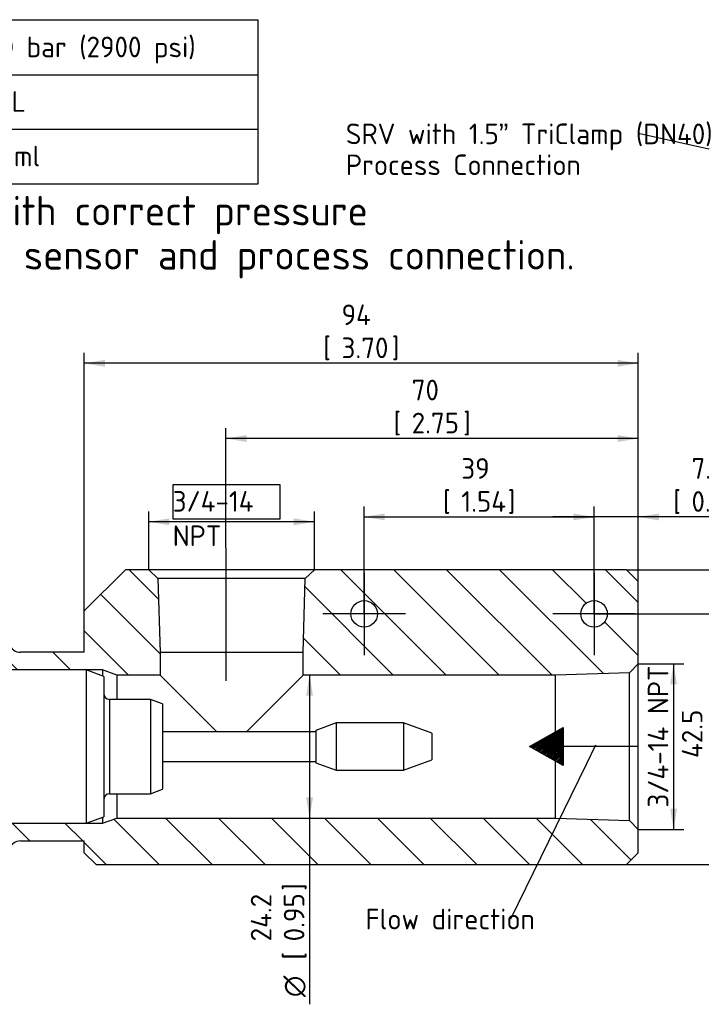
# Model space of a CAD drawing. Header units: millimetres. Extents: x 1 to 296, y -85 to 208.
# Tile 5 of 9: x 66 to 182, y 39 to 206. Entities that reach past the tile are written whole.
import ezdxf
from ezdxf import colors
from ezdxf.entities.mleader import LeaderData, LeaderLine
from ezdxf.enums import TextEntityAlignment as Align
from ezdxf.lldxf.tags import DXFTag
from ezdxf.math import Vec2, Vec3

# ---------------------------------------------------------------- set-up
doc = ezdxf.new("R2010")
doc.units = ezdxf.units.MM
for name, color, linetype in [('Default', 7, 'Continuous'), ('DV2_Default', 7, 'Continuous'), ('IFC-15T-SRV_A', 7, 'Continuous'), ('SRV_TC_ADAPTER', 7, 'Continuous')]:
    doc.layers.add(name, color=color, linetype=linetype)
doc.styles.add('SEACAD_Solid_Edge_ISO', font='seiso.ttf')
doc.styles.add('SEACAD_Solid_Edge_ISO1_Symbols', font='semeci1.ttf')
tags = doc.linetypes.add('CENTER2', pattern=[28.575, 19.05, -3.175, 3.175, -3.175]).pattern_tags.tags
tags[10:11] = [DXFTag(74, 4), DXFTag(75, 0), DXFTag(340, '0'), DXFTag(46, 0.0), DXFTag(50, 0.0), DXFTag(44, 0.0), DXFTag(45, 0.0)]
tags[8:9] = [DXFTag(74, 4), DXFTag(75, 0), DXFTag(340, '0'), DXFTag(46, 0.0), DXFTag(50, 0.0), DXFTag(44, 0.0), DXFTag(45, 0.0)]
tags[6:7] = [DXFTag(74, 4), DXFTag(75, 0), DXFTag(340, '0'), DXFTag(46, 0.0), DXFTag(50, 0.0), DXFTag(44, 0.0), DXFTag(45, 0.0)]
tags[4:5] = [DXFTag(74, 4), DXFTag(75, 0), DXFTag(340, '0'), DXFTag(46, 0.0), DXFTag(50, 0.0), DXFTag(44, 0.0), DXFTag(45, 0.0)]
doc.dimstyles.new('Rheonics_Publish', dxfattribs={"dimtxt": 3.5, "dimasz": 3.5, "dimexe": 1.75, "dimexo": 0, "dimgap": 0.875, "dimtad": 1, "dimdec": 1, "dimdsep": 46, "dimtxsty": 'SEACAD_Solid_Edge_ISO', "dimblk1": '_SE_FILLED', "dimblk2": '_SE_FILLED', "dimsah": 1, "dimcen": 1.75, "dimazin": 0, "dimtfac": 0.5, "dimtdec": 3, "dimtmove": 0, "dimatfit": 3, "dimfxl": 1, "dimarcsym": 0})

# ---------------------------------------------------------------- blocks, each defined once
blk = doc.blocks.new('SEANNOT_GROUP')
at = {"layer": 'Default', "color": 7, "linetype": 'CENTER2'}
blk.add_line((101.15, 116.56), (101.15, 94.02), dxfattribs=at)
blk = doc.blocks.new('SEANNOT_GROUP1')
at = {"layer": 'Default', "color": 7, "linetype": 'CENTER2'}
for p, q in [((163.61, 112.35), (163.61, 98.35)), ((170.61, 105.35), (156.61, 105.35))]:
    blk.add_line(p, q, dxfattribs=at)
blk = doc.blocks.new('SEANNOT_GROUP2')
at = {"layer": 'Default', "color": 7, "linetype": 'CENTER2'}
for p, q in [((124.61, 112.35), (124.61, 98.35)), ((131.61, 105.35), (117.61, 105.35))]:
    blk.add_line(p, q, dxfattribs=at)
blk = doc.blocks.new('_SE_FILLED')
at = {"color": 0}
blk.add_line((0, 0), (-1, 0), dxfattribs=at)
blk.add_solid([(0, 0), (-1, -0.1665), (-1, 0.1665), (0, 0)], dxfattribs=at)
blk = doc.blocks.new('SE')
at = {"layer": 'Default', "color": 7, "linetype": 'Continuous'}
for p, q in [((56.59, 206.14), (56.59, 196.81)), ((6.59, 196.81), (106.59, 196.81)), ((56.59, 196.81), (56.59, 187.56)), ((6.59, 187.56), (106.59, 187.56)), ((56.59, 187.56), (56.59, 178.23))]:
    blk.add_line(p, q, dxfattribs=at)
blk.add_lwpolyline([(6.59, 178.23), (6.59, 206.14), (106.59, 206.14), (106.59, 178.23), (6.59, 178.23)], dxfattribs=at)
at = {"layer": 'Default', "color": 7, "linetype": 'Continuous', "style": 'SEACAD_Solid_Edge_ISO'}
for s, p in [('Pressure rating', (8.43, 203.26)), ('200 bar (2900 psi)', (58.35, 203.26)), ('Material', (8.43, 194.01)), ('316L', (58.35, 194.01)), ('Fluid volume', (8.43, 184.76)), ('60 ml', (58.35, 184.76))]:
    blk.add_text(s, height=3.5, dxfattribs=at).set_placement(p, align=Align.TOP_LEFT)
blk = doc.blocks.new('_DOT')
at = {"color": 0}
blk.add_line((0, 0), (-1, 0), dxfattribs=at)
at = {"color": 0, "const_width": 0.333}
blk.add_lwpolyline([(-0.1665, 0, 1), (0.1665, 0, 1)], format="xyb", close=True, dxfattribs=at)
blk = doc.blocks.new('SE5')
at = {"layer": 'DV2_Default', "linetype": 'Continuous'}
h = blk.add_hatch(dxfattribs=at)
h.set_pattern_fill('ANSI31', scale=0.0629921, angle=9.362e-06, style=0)
h.paths.add_polyline_path([(152.65, 82.85), (158.4, 82.85), (158.4, 86.08)])
h = blk.add_hatch(dxfattribs=at)
h.set_pattern_fill('ANSI31', scale=0.0629921, angle=9.362e-06, style=0)
h.paths.add_polyline_path([(157.05, 82.85), (157.05, 85.32), (155.99, 84.72), (155.99, 82.85)])
h = blk.add_hatch(dxfattribs=at)
h.set_pattern_fill('ANSI31', scale=0.0629921, angle=9.362e-06, style=0)
h.paths.add_polyline_path([(155.99, 84.72), (152.65, 82.85), (155.99, 82.85)])
h = blk.add_hatch(dxfattribs=at)
h.set_pattern_fill('ANSI31', scale=0.0629921, angle=9.362e-06, style=0)
h.paths.add_polyline_path([(152.65, 82.85), (155.99, 80.97), (155.99, 82.85)])
h = blk.add_hatch(dxfattribs=at)
h.set_pattern_fill('ANSI31', scale=0.0629921, angle=9.362e-06, style=0)
h.paths.add_polyline_path([(152.65, 82.85), (158.4, 79.62), (158.4, 82.85)])
h = blk.add_hatch(dxfattribs=at)
h.set_pattern_fill('ANSI31', scale=0.0629921, angle=9.362e-06, style=0)
h.paths.add_polyline_path([(157.05, 80.37), (157.05, 82.85), (155.99, 82.85), (155.99, 80.97)])
at = {"layer": 'IFC-15T-SRV_A', "linetype": 'Continuous'}
h = blk.add_hatch(dxfattribs=at)
h.set_pattern_fill('LINE', scale=2, angle=135, style=0)
edge = h.paths.add_edge_path()
edge.add_line((58.11, 96.15), (58.41, 95.85))
edge.add_line((58.41, 95.85), (80.21, 95.85))
edge.add_line((80.21, 95.85), (82.63, 94.97))
edge.add_line((82.63, 94.97), (89.99, 94.97))
edge.add_line((89.99, 94.97), (89.99, 98.79))
edge.add_line((89.99, 98.79), (89.6, 111.35))
edge.add_line((89.6, 111.35), (88.05, 112.85))
edge.add_line((88.05, 112.85), (84.11, 112.85))
edge.add_line((84.11, 112.85), (77.11, 105.85))
edge.add_line((77.11, 105.85), (77.11, 104.12))
edge.add_line((77.11, 104.12), (77.11, 102.85))
edge.add_line((77.11, 102.85), (77.11, 98.85))
edge.add_line((77.11, 98.85), (66.29, 98.85))
edge.add_spline(control_points=[(66.29, 98.85), (66.08, 98.85), (65.88, 98.88), (65.49, 99), (65.31, 99.09), (64.97, 99.32), (64.82, 99.47), (64.57, 99.79), (64.48, 99.97), (64.41, 100.16)], knot_values=[0, 0, 0, 0, 0.25, 0.25, 0.5, 0.5, 0.75, 0.75, 1, 1, 1, 1], degree=3, periodic=0)
edge.add_line((64.41, 100.16), (61.71, 107.57))
edge.add_spline(control_points=[(61.71, 107.57), (61.65, 107.72), (61.55, 107.86), (61.28, 108.04), (61.12, 108.1), (60.96, 108.1)], knot_values=[0, 0, 0, 0, 0.5, 0.5, 1, 1, 1, 1], degree=3, periodic=0)
edge.add_line((60.96, 108.1), (58.91, 108.1))
edge.add_spline(control_points=[(58.91, 108.1), (58.7, 108.1), (58.49, 108.01), (58.19, 107.71), (58.11, 107.5), (58.11, 107.3)], knot_values=[0, 0, 0, 0, 0.5, 0.5, 1, 1, 1, 1], degree=3, periodic=0)
edge.add_line((58.11, 107.3), (58.11, 106.43))
edge.add_spline(control_points=[(58.11, 106.43), (58.11, 106.27), (58.15, 106.12), (58.32, 105.86), (58.45, 105.76), (58.59, 105.7)], knot_values=[0, 0, 0, 0, 0.5, 0.5, 1, 1, 1, 1], degree=3, periodic=0)
edge.add_spline(control_points=[(58.59, 105.7), (58.8, 105.6), (58.99, 105.45), (59.24, 105.06), (59.31, 104.83), (59.31, 104.36), (59.24, 104.13), (59.05, 103.84), (58.97, 103.75), (58.79, 103.6), (58.69, 103.54), (58.59, 103.5)], knot_values=[0, 0, 0, 0, 0.25, 0.25, 0.5, 0.5, 0.75, 0.75, 0.875, 0.875, 1, 1, 1, 1], degree=3, periodic=0)
edge.add_spline(control_points=[(58.59, 103.5), (58.52, 103.46), (58.45, 103.42), (58.33, 103.32), (58.28, 103.26), (58.15, 103.07), (58.11, 102.92), (58.11, 102.76)], knot_values=[0, 0, 0, 0, 0.25, 0.25, 0.5, 0.5, 1, 1, 1, 1], degree=3, periodic=0)
edge.add_line((58.11, 102.76), (58.11, 96.15))
h = blk.add_hatch(dxfattribs=at)
h.set_pattern_fill('LINE', scale=2, angle=135, style=0)
h.paths.add_polyline_path([(161.61, 112.85), (136.13, 112.85), (116.17, 112.85), (116.16, 112.84), (114.62, 111.35), (114.23, 98.79), (114.23, 94.97), (157.05, 94.97), (169.61, 95.36), (171.11, 96.9), (171.11, 110.85), (169.11, 112.85)])
edge = h.paths.add_edge_path()
edge.add_ellipse((163.61, 105.35), major_axis=(2.25, 0), ratio=1, start_angle=0, end_angle=360)
edge = h.paths.add_edge_path()
edge.add_ellipse((124.61, 105.35), major_axis=(2.25, 0), ratio=1, start_angle=0, end_angle=360)
h = blk.add_hatch(dxfattribs=at)
h.set_pattern_fill('LINE', scale=2, angle=135, style=0)
edge = h.paths.add_edge_path()
edge.add_line((169.61, 70.33), (157.05, 70.73))
edge.add_line((157.05, 70.73), (82.63, 70.73))
edge.add_line((82.63, 70.73), (80.21, 69.85))
edge.add_line((80.21, 69.85), (58.41, 69.85))
edge.add_line((58.41, 69.85), (58.11, 69.55))
edge.add_line((58.11, 69.55), (58.11, 62.93))
edge.add_spline(control_points=[(58.11, 62.93), (58.11, 62.77), (58.15, 62.62), (58.32, 62.36), (58.45, 62.26), (58.59, 62.2)], knot_values=[0, 0, 0, 0, 0.5, 0.5, 1, 1, 1, 1], degree=3, periodic=0)
edge.add_spline(control_points=[(58.59, 62.2), (58.69, 62.15), (58.79, 62.09), (58.97, 61.94), (59.05, 61.85), (59.24, 61.56), (59.31, 61.33), (59.31, 60.86), (59.24, 60.63), (58.98, 60.24), (58.8, 60.09), (58.59, 60)], knot_values=[0, 0, 0, 0, 0.125, 0.125, 0.25, 0.25, 0.5, 0.5, 0.75, 0.75, 1, 1, 1, 1], degree=3, periodic=0)
edge.add_spline(control_points=[(58.59, 60), (58.45, 59.93), (58.32, 59.83), (58.15, 59.57), (58.11, 59.42), (58.11, 59.26)], knot_values=[0, 0, 0, 0, 0.5, 0.5, 1, 1, 1, 1], degree=3, periodic=0)
edge.add_line((58.11, 59.26), (58.11, 58.4))
edge.add_spline(control_points=[(58.11, 58.4), (58.11, 58.29), (58.13, 58.19), (58.21, 57.99), (58.27, 57.9), (58.42, 57.76), (58.51, 57.7), (58.7, 57.62), (58.8, 57.6), (58.91, 57.6)], knot_values=[0, 0, 0, 0, 0.25, 0.25, 0.5, 0.5, 0.75, 0.75, 1, 1, 1, 1], degree=3, periodic=0)
edge.add_line((58.91, 57.6), (60.96, 57.6))
edge.add_spline(control_points=[(60.96, 57.6), (61.12, 57.6), (61.28, 57.65), (61.55, 57.83), (61.65, 57.97), (61.71, 58.12)], knot_values=[0, 0, 0, 0, 0.5, 0.5, 1, 1, 1, 1], degree=3, periodic=0)
edge.add_line((61.71, 58.12), (64.41, 65.53))
edge.add_spline(control_points=[(64.41, 65.53), (64.48, 65.72), (64.58, 65.9), (64.82, 66.22), (64.97, 66.37), (65.3, 66.6), (65.49, 66.69), (65.88, 66.81), (66.08, 66.85), (66.29, 66.85)], knot_values=[0, 0, 0, 0, 0.25, 0.25, 0.5, 0.5, 0.75, 0.75, 1, 1, 1, 1], degree=3, periodic=0)
edge.add_line((66.29, 66.85), (77.11, 66.85))
edge.add_line((77.11, 66.85), (77.11, 64.85))
edge.add_line((77.11, 64.85), (79.11, 62.85))
edge.add_line((79.11, 62.85), (169.11, 62.85))
edge.add_line((169.11, 62.85), (171.11, 64.85))
edge.add_line((171.11, 64.85), (171.11, 68.79))
edge.add_line((171.11, 68.79), (169.61, 70.33))
at = {"layer": 'DV2_Default', "color": 7, "linetype": 'Continuous'}
for p, q in [((152.65, 82.85), (158.4, 86.08)), ((158.4, 86.08), (158.4, 79.62)), ((158.4, 79.62), (152.65, 82.85)), ((171.11, 82.85), (152.65, 82.85))]:
    blk.add_line(p, q, dxfattribs=at)
at = {"layer": 'IFC-15T-SRV_A', "color": 7, "linetype": 'Continuous'}
for p, q in [((84.11, 112.85), (77.11, 105.85)), ((88.05, 112.85), (84.11, 112.85)), ((116.17, 112.85), (88.05, 112.85)), ((88.05, 112.85), (89.6, 111.35)), ((88.05, 112.85), (89.6, 111.35)), ((114.62, 111.35), (116.17, 112.85)), ((114.62, 111.35), (116.17, 112.85)), ((136.13, 112.85), (116.17, 112.85)), ((161.61, 112.85), (136.13, 112.85)), ((169.11, 112.85), (161.61, 112.85)), ((169.11, 112.85), (171.11, 110.85)), ((114.62, 111.35), (89.6, 111.35)), ((89.6, 111.35), (89.99, 98.79)), ((89.6, 111.35), (89.99, 98.79)), ((114.23, 98.79), (114.62, 111.35)), ((114.23, 98.79), (114.62, 111.35)), ((171.11, 96.9), (171.11, 110.85)), ((77.11, 104.12), (77.11, 105.85)), ((77.11, 102.85), (77.11, 104.12)), ((77.11, 98.85), (77.11, 102.85)), ((77.11, 98.85), (66.29, 98.85)), ((77.11, 98.85), (66.29, 98.85)), ((89.99, 98.79), (89.99, 94.97)), ((114.23, 98.79), (89.99, 98.79)), ((89.99, 98.79), (89.99, 94.97)), ((114.23, 94.97), (114.23, 98.79)), ((114.23, 94.97), (114.23, 98.79)), ((171.11, 96.9), (169.61, 95.36)), ((171.11, 96.9), (169.61, 95.36)), ((171.11, 68.79), (171.11, 96.9)), ((80.21, 95.85), (58.41, 95.85)), ((80.21, 95.85), (58.41, 95.85)), ((80.21, 95.85), (80.21, 94.83)), ((82.63, 94.97), (80.21, 95.85)), ((82.63, 94.97), (80.21, 95.85)), ((169.61, 95.36), (157.05, 94.97)), ((169.61, 95.36), (157.05, 94.97)), ((169.61, 70.33), (169.61, 95.36)), ((82.63, 94.97), (82.63, 90.85)), ((89.99, 94.97), (82.63, 94.97)), ((89.99, 94.97), (82.63, 94.97)), ((89.99, 94.97), (99.6, 85.36)), ((104.62, 85.36), (114.23, 94.97)), ((157.05, 94.97), (114.23, 94.97)), ((157.05, 94.97), (114.23, 94.97)), ((157.05, 70.73), (157.05, 94.97)), ((82.63, 74.85), (82.63, 70.73)), ((80.21, 70.86), (80.21, 69.85)), ((80.21, 69.85), (82.63, 70.73)), ((80.21, 69.85), (82.63, 70.73)), ((82.63, 70.73), (157.05, 70.73)), ((82.63, 70.73), (157.05, 70.73)), ((157.05, 70.73), (169.61, 70.33)), ((157.05, 70.73), (169.61, 70.33)), ((169.61, 70.33), (171.11, 68.79)), ((169.61, 70.33), (171.11, 68.79)), ((58.41, 69.85), (80.21, 69.85)), ((58.41, 69.85), (80.21, 69.85)), ((171.11, 64.85), (171.11, 68.79)), ((66.29, 66.85), (77.11, 66.85)), ((66.29, 66.85), (77.11, 66.85)), ((77.11, 64.85), (77.11, 66.85)), ((77.11, 64.85), (79.11, 62.85)), ((171.11, 64.85), (169.11, 62.85)), ((79.11, 62.85), (169.11, 62.85))]:
    blk.add_line(p, q, dxfattribs=at)
for centre in [(124.61, 105.35), (163.61, 105.35)]:
    blk.add_circle(centre, 2.25, dxfattribs=at)
for points in [[(64.41, 100.16), (64.55, 99.78), (64.81, 99.44), (65.47, 98.97), (65.88, 98.85), (66.29, 98.85)], [(66.29, 66.85), (65.88, 66.85), (65.47, 66.72), (64.81, 66.25), (64.54, 65.91), (64.41, 65.53)]]:
    blk.add_open_spline(points, degree=3, knots=[0, 0, 0, 0, 0.5, 0.5, 1, 1, 1, 1], dxfattribs=at)
at = {"layer": 'SRV_TC_ADAPTER', "color": 7, "linetype": 'Continuous'}
for p, q in [((77.41, 95.85), (77.41, 69.85)), ((80.41, 94.75), (77.41, 95.85)), ((80.41, 94.75), (80.41, 70.94)), ((81.41, 90.85), (81.41, 74.85)), ((88.35, 90.85), (81.41, 90.85)), ((88.35, 90.85), (88.35, 74.85)), ((90.41, 90.1), (88.35, 90.85)), ((90.41, 90.1), (90.41, 75.6)), ((119.85, 86.85), (116.42, 85.6)), ((119.85, 86.85), (119.85, 78.85)), ((131.28, 86.85), (119.85, 86.85)), ((131.28, 86.85), (131.28, 78.85)), ((136.09, 85.1), (131.28, 86.85)), ((116.42, 85.36), (90.41, 85.36)), ((116.42, 85.6), (116.42, 80.1)), ((136.09, 85.1), (136.09, 80.6)), ((90.41, 80.34), (116.42, 80.34)), ((131.28, 78.85), (136.09, 80.6)), ((116.42, 80.1), (119.85, 78.85)), ((119.85, 78.85), (131.28, 78.85)), ((88.35, 74.85), (90.41, 75.6)), ((81.41, 74.85), (88.35, 74.85)), ((77.41, 69.85), (80.41, 70.94))]:
    blk.add_line(p, q, dxfattribs=at)
for centre, start, end in [((81.41, 91.85), 180, 270), ((81.41, 73.85), 90, 180)]:
    blk.add_arc(centre, 1, start, end, dxfattribs=at)
blk = doc.blocks.new('DMBLK1')
at = {"layer": 'Default', "linetype": 'Continuous'}
for points in [[(201.75, 109.35), (201.17, 112.85), (200.59, 109.35)], [(201.75, 66.35), (200.59, 66.35), (201.17, 62.85)]]:
    blk.add_hatch(color=7, dxfattribs=at).paths.add_polyline_path(points)
at = {"layer": 'Default', "color": 7, "linetype": 'Continuous'}
for p, q in [((169.11, 112.85), (202.92, 112.85)), ((201.17, 62.85), (201.17, 112.85)), ((169.11, 62.85), (202.92, 62.85))]:
    blk.add_line(p, q, dxfattribs=at)
at = {"layer": 'Default', "color": 7, "linetype": 'Continuous', "style": 'SEACAD_Solid_Edge_ISO'}
for s, p in [(']', (196.79, 92.86)), ('1.97', (196.79, 84.66)), ('50', (191.19, 84.66)), ('[', (196.79, 81.56))]:
    blk.add_text(s, height=3.5, rotation=90, dxfattribs=at).set_placement(p, align=Align.TOP_LEFT)
blk = doc.blocks.new('DMBLK2')
at = {"layer": 'Default', "linetype": 'Continuous'}
for points in [[(80.61, 148.44), (77.11, 147.86), (80.61, 147.27)], [(167.61, 148.44), (167.61, 147.27), (171.11, 147.86)]]:
    blk.add_hatch(color=7, dxfattribs=at).paths.add_polyline_path(points)
at = {"layer": 'Default', "color": 7, "linetype": 'Continuous'}
for p, q in [((77.11, 105.85), (77.11, 149.61)), ((171.11, 110.85), (171.11, 149.61)), ((171.11, 147.86), (77.11, 147.86))]:
    blk.add_line(p, q, dxfattribs=at)
at = {"layer": 'Default', "color": 7, "linetype": 'Continuous', "style": 'SEACAD_Solid_Edge_ISO'}
for s, p in [('94', (120.77, 157.83)), ('[', (117.66, 152.23)), ('3.70', (120.77, 152.23)), (']', (129.28, 152.23))]:
    blk.add_text(s, height=3.5, dxfattribs=at).set_placement(p, align=Align.TOP_LEFT)
blk = doc.blocks.new('DMBLK3')
at = {"layer": 'Default', "linetype": 'Continuous'}
for points in [[(189.07, 101.85), (188.48, 105.35), (187.9, 101.85)], [(189.07, 66.35), (187.9, 66.35), (188.48, 62.85)]]:
    blk.add_hatch(color=7, dxfattribs=at).paths.add_polyline_path(points)
at = {"layer": 'Default', "color": 7, "linetype": 'Continuous'}
for p, q in [((163.61, 105.35), (190.23, 105.35)), ((188.48, 62.85), (188.48, 105.35)), ((169.11, 62.85), (190.23, 62.85))]:
    blk.add_line(p, q, dxfattribs=at)
at = {"layer": 'Default', "color": 7, "linetype": 'Continuous', "style": 'SEACAD_Solid_Edge_ISO'}
for s, p in [(']', (184.11, 89.11)), ('42.5', (178.51, 80.91)), ('1.67', (184.11, 80.91)), ('[', (184.11, 77.81))]:
    blk.add_text(s, height=3.5, rotation=90, dxfattribs=at).set_placement(p, align=Align.TOP_LEFT)
blk = doc.blocks.new('DMBLK4')
at = {"layer": 'Default', "linetype": 'Continuous'}
for points in [[(114.76, 91.47), (115.93, 91.47), (115.34, 94.97)], [(114.76, 74.23), (115.34, 70.73), (115.93, 74.23)]]:
    blk.add_hatch(color=7, dxfattribs=at).paths.add_polyline_path(points)
at = {"layer": 'Default', "color": 7, "linetype": 'Continuous'}
blk.add_line((115.34, 94.97), (115.34, 39.13), dxfattribs=at)
for s, style, p in [('24.2', 'SEACAD_Solid_Edge_ISO', (105.37, 49.81)), (']', 'SEACAD_Solid_Edge_ISO', (110.97, 58.4)), ('0.95', 'SEACAD_Solid_Edge_ISO', (110.97, 49.81)), ('[', 'SEACAD_Solid_Edge_ISO', (110.97, 46.71)), ('O', 'SEACAD_Solid_Edge_ISO1_Symbols', (110.97, 40.36))]:
    blk.add_text(s, height=3.5, rotation=90, dxfattribs=dict(at, style=style)).set_placement(p, align=Align.TOP_LEFT)
blk = doc.blocks.new('DMBLK6')
at = {"layer": 'Default', "linetype": 'Continuous'}
for points in [[(177.69, 93.4), (177.11, 96.9), (176.53, 93.4)], [(177.69, 72.29), (176.53, 72.29), (177.11, 68.79)]]:
    blk.add_hatch(color=7, dxfattribs=at).paths.add_polyline_path(points)
at = {"layer": 'Default', "color": 7, "linetype": 'Continuous'}
for p, q in [((171.11, 96.9), (178.86, 96.9)), ((177.11, 96.9), (177.11, 68.79)), ((171.11, 68.79), (178.86, 68.79))]:
    blk.add_line(p, q, dxfattribs=at)
at = {"layer": 'Default', "color": 7, "linetype": 'Continuous', "style": 'SEACAD_Solid_Edge_ISO'}
blk.add_text('3/4-14 NPT', height=3.5, rotation=90, dxfattribs=at).set_placement((172.73, 72.51), align=Align.TOP_LEFT)
blk = doc.blocks.new('DMBLK7')
at = {"layer": 'Default', "linetype": 'Continuous'}
for points in [[(104.65, 135.68), (101.15, 135.1), (104.65, 134.51)], [(167.61, 135.68), (167.61, 134.51), (171.11, 135.1)]]:
    blk.add_hatch(color=7, dxfattribs=at).paths.add_polyline_path(points)
at = {"layer": 'Default', "color": 7, "linetype": 'Continuous'}
for p, q in [((101.15, 116.56), (101.15, 136.85)), ((171.11, 110.85), (171.11, 136.85)), ((171.11, 135.1), (101.15, 135.1))]:
    blk.add_line(p, q, dxfattribs=at)
at = {"layer": 'Default', "color": 7, "linetype": 'Continuous', "style": 'SEACAD_Solid_Edge_ISO'}
for s, p in [('70', (132.67, 145.07)), ('[', (129.57, 139.47)), ('2.75', (132.67, 139.47)), (']', (141.42, 139.47))]:
    blk.add_text(s, height=3.5, dxfattribs=at).set_placement(p, align=Align.TOP_LEFT)
blk = doc.blocks.new('DMBLK8')
at = {"layer": 'Default', "linetype": 'Continuous'}
for points in [[(128.11, 122.38), (124.61, 121.8), (128.11, 121.22)], [(160.11, 122.38), (160.11, 121.22), (163.61, 121.8)]]:
    blk.add_hatch(color=7, dxfattribs=at).paths.add_polyline_path(points)
at = {"layer": 'Default', "color": 7, "linetype": 'Continuous'}
for p, q in [((124.61, 105.35), (124.61, 123.55)), ((163.61, 105.35), (163.61, 123.55)), ((124.61, 121.8), (163.61, 121.8))]:
    blk.add_line(p, q, dxfattribs=at)
at = {"layer": 'Default', "color": 7, "linetype": 'Continuous', "style": 'SEACAD_Solid_Edge_ISO'}
for s, p in [('39', (141.09, 131.77)), ('[', (137.98, 126.17)), ('1.54', (141.09, 126.17)), (']', (148.96, 126.17))]:
    blk.add_text(s, height=3.5, dxfattribs=at).set_placement(p, align=Align.TOP_LEFT)
blk = doc.blocks.new('DMBLK9')
at = {"layer": 'Default', "linetype": 'Continuous'}
for points in [[(160.11, 122.38), (160.11, 121.22), (163.61, 121.8)], [(174.61, 122.38), (171.11, 121.8), (174.61, 121.22)]]:
    blk.add_hatch(color=7, dxfattribs=at).paths.add_polyline_path(points)
at = {"layer": 'Default', "color": 7, "linetype": 'Continuous'}
for p, q in [((163.61, 105.35), (163.61, 123.55)), ((171.11, 110.85), (171.11, 123.55)), ((190.99, 121.8), (156.61, 121.8))]:
    blk.add_line(p, q, dxfattribs=at)
at = {"layer": 'Default', "color": 7, "linetype": 'Continuous', "style": 'SEACAD_Solid_Edge_ISO'}
for s, p in [('7.5', (180.14, 131.77)), ('[', (177.04, 126.17)), ('0.30', (180.14, 126.17)), (']', (188.49, 126.17))]:
    blk.add_text(s, height=3.5, dxfattribs=at).set_placement(p, align=Align.TOP_LEFT)
blk = doc.blocks.new('DMBLK10')
at = {"layer": 'Default', "linetype": 'Continuous'}
for points in [[(91.55, 121.56), (88.05, 120.97), (91.55, 120.39)], [(112.67, 121.56), (112.67, 120.39), (116.17, 120.97)]]:
    blk.add_hatch(color=7, dxfattribs=at).paths.add_polyline_path(points)
at = {"layer": 'Default', "color": 7, "linetype": 'Continuous'}
for p, q in [((88.05, 112.85), (88.05, 122.72)), ((116.17, 112.85), (116.17, 122.72)), ((116.17, 120.97), (88.05, 120.97))]:
    blk.add_line(p, q, dxfattribs=at)

msp = doc.modelspace()

# ---------------------------------------------------------------- linework, layer by layer
at = {"layer": 'Default', "color": 7, "linetype": 'Continuous'}
msp.add_lwpolyline([(92.12, 127.22), (92.12, 121.49), (110.33, 121.49), (110.33, 127.22), (92.12, 127.22)], dxfattribs=at)

# ---------------------------------------------------------------- block references
at = {"layer": 'Default'}
for name in ['SE', 'SE5', 'SEANNOT_GROUP', 'SEANNOT_GROUP2', 'SEANNOT_GROUP1']:
    msp.add_blockref(name, (0, 0), dxfattribs=at)

# ---------------------------------------------------------------- texts
at = {"layer": 'Default', "insert": (92.12, 126.19), "char_height": 3.5, "width": 20.0375, "attachment_point": 1}
msp.add_mtext('{\\fSolid Edge ISO|b0||i0||c0|p34;\\C7;\\H3.5;\\W1.;3/4-14 NPT}', dxfattribs=at)

# ---------------------------------------------------------------- dimensions: what is measured, and where the dimension line sits
at = {"layer": 'Default', "color": 7, "linetype": 'Continuous'}
for base, p1, p2, text, picture, middle in [((77.11, 147.86), (171.11, 110.85), (77.11, 105.85), '\\A1;<>', 'DMBLK2', (124.11, 147.86)), ((101.15, 135.1), (171.11, 110.85), (101.15, 94.02), '\\A1;<>', 'DMBLK7', (136.13, 135.1)), ((163.61, 121.8), (171.11, 110.85), (163.61, 105.35), '\\A1;<>', 'DMBLK9', (175.81, 121.8)), ((88.05, 120.97), (116.17, 112.85), (88.05, 112.85), '\\A1;{}', 'DMBLK10', (102.11, 120.97))]:
    dim = msp.add_linear_dim(base=base, p1=p1, p2=p2, text=text, dimstyle='Rheonics_Publish', override={"dimpost": '\\X'}, dxfattribs=at)
    dim.commit()
    dim.dimension.update_dxf_attribs({"geometry": picture, "text_midpoint": middle, "dimtype": 160})
for base, p1, p2, angle, text, picture, middle, dimtype in [((124.61, 121.8), (124.61, 105.35), (163.61, 105.35), 0, '\\A1;<>', 'DMBLK8', (144.11, 121.8), 161), ((201.17, 62.85), (169.11, 62.85), (169.11, 112.85), 90, '\\A1;<>', 'DMBLK1', (201.17, 87.85), 161), ((188.48, 105.35), (169.11, 62.85), (163.61, 105.35), 90, '\\A1;<>', 'DMBLK3', (188.48, 84.1), 160), ((177.11, 96.9), (171.11, 96.9), (171.11, 68.79), 270, '\\A1;3/4-14 NPT {}', 'DMBLK6', (177.11, 82.85), 161), ((115.34, 94.97), (157.05, 94.97), (157.05, 70.73), 270, '\\A1;%%C <>', 'DMBLK4', (115.34, 60.9), 161)]:
    dim = msp.add_linear_dim(base=base, p1=p1, p2=p2, angle=angle, text=text, dimstyle='Rheonics_Publish', override={"dimpost": '\\X'}, dxfattribs=at)
    dim.commit()
    dim.dimension.update_dxf_attribs({"geometry": picture, "text_midpoint": middle, "dimtype": dimtype})

# ---------------------------------------------------------------- leaders
ml = msp.add_multileader_mtext('Standard', dxfattribs=at)
ml.set_content('{\\pxsm0.9;\\fSolid Edge ISO|b0||i0||c0|p34;\\W1.;SRV with 1.5” TriClamp (DN40) \\PProcess Connection\\P}', color=256)
ml.set_leader_properties()
ml.build(insert=Vec2(0, 0))
ml.multileader.update_dxf_attribs({"dogleg_length": 0, "arrow_head_size": 3.5})
ctx = ml.context
ctx.base_point, ctx.char_height, ctx.arrow_head_size, ctx.landing_gap_size = Vec3(119.5, 187), 3.5, 3.5, 1.23
notes = []
notes.append((ctx, [(0, (1, 1, 0), (171.39, 186.75), (-1, 0), 0, [(0, [(193.39, 181.93)], 0, [])])]))
ctx.mtext.insert = Vec3(121.5, 188.52)
ml = msp.add_multileader_mtext('Standard', dxfattribs=at)
ml.set_content('{\\pxsm0.9;\\fSolid Edge ISO|b1||i0||c0|p34;\\W1.;Only to be used with correct pressure \\Prating on the SRV sensor and process connection.\\P}', color=256)
ml.set_leader_properties()
ml.set_arrow_properties(name='DOT')
ml.build(insert=Vec2(0, 0))
ml.multileader.update_dxf_attribs({"leader_type": 0, "dogleg_length": 0, "arrow_head_size": 5})
ctx = ml.context
ctx.base_point, ctx.char_height, ctx.arrow_head_size, ctx.landing_gap_size = Vec3(7.32, 173.06), 5, 5, 1.75
ctx.mtext.insert = Vec3(9.32, 176.25)
ml = msp.add_multileader_mtext('Standard', dxfattribs=at)
ml.set_content('{\\pxsm0.9;\\fSolid Edge ISO|b0||i0||c0|p34;\\W1.;Flow direction\\P}', color=256)
ml.set_leader_properties()
ml.set_arrow_properties(name='_SE_FILLED')
ml.build(insert=Vec2(0, 0))
ml.multileader.update_dxf_attribs({"dogleg_length": 0, "arrow_head_size": 3.5})
ctx = ml.context
ctx.base_point, ctx.char_height, ctx.arrow_head_size, ctx.landing_gap_size = Vec3(122.83, 53.83), 3.5, 3.5, 1.23
notes.append((ctx, [(0, (1, 1, 0), (149.42, 53.58), (-1, 0), 0, [(0, [(163.85, 83.06)], 0, [])])]))
ctx.mtext.insert = Vec3(124.83, 55.34)
for ctx, leaders in notes:
    for number, flags, end, landing, length, lines in leaders:
        leader = LeaderData()
        leader.index, (leader.has_last_leader_line, leader.has_dogleg_vector, leader.attachment_direction) = number, flags
        leader.last_leader_point, leader.dogleg_vector, leader.dogleg_length = Vec3(end), Vec3(landing), length
        for number, points, colour, breaks in lines:
            line = LeaderLine()
            line.index, line.vertices, line.color, line.breaks = number, Vec3.list(points), colors.encode_raw_color(colour), breaks
            leader.lines.append(line)
        ctx.leaders.append(leader)

doc.saveas('drawing.dxf')
